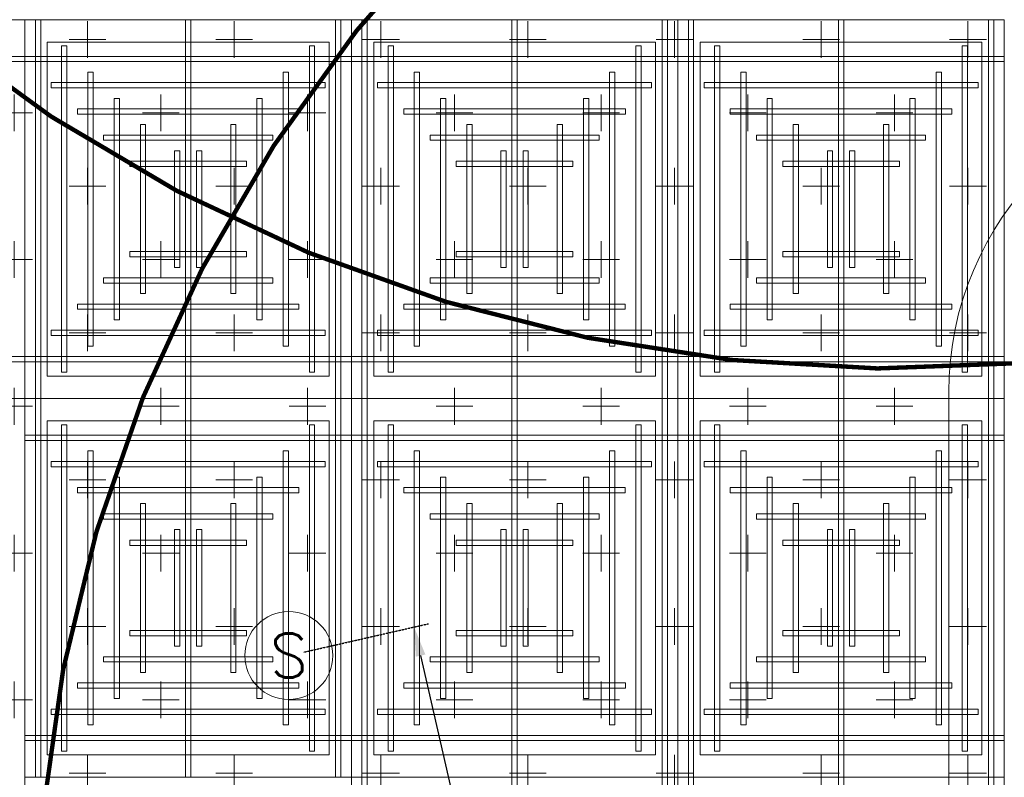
# Model space of a CAD drawing. Header units: millimetres. Extents: x 149250 to 222845, y -30669 to 18303.
# Tile 28 of 36: x 202178 to 205532, y 9799 to 12381. Entities that reach past the tile are written whole.
import ezdxf
from ezdxf.enums import TextEntityAlignment as Align

# ---------------------------------------------------------------- set-up
doc = ezdxf.new("R2010")
doc.units = ezdxf.units.MM
doc.header["$MEASUREMENT"] = 0
doc.header["$PDMODE"] = 3
doc.linetypes.add('( Hidden )', pattern=[0.375, 0.25, -0.125])
doc.layers.get('0').update_dxf_attribs({"lineweight": 5})
doc.layers.get('Defpoints').update_dxf_attribs({"color": 2, "lineweight": 20})
for name, color, linetype, lineweight in [('A-ANNO-DIMS-30', 7, 'Continuous', 5), ('IRISH HOUSE_FF46_HYD AIRPORT_HVAC DUCTING LAYOUT 3$0$Ceiling', 14, 'Continuous', 9), ('IRISH HOUSE_FF46_HYD AIRPORT_HVAC DUCTING LAYOUT 3$0$Grey', 8, 'Continuous', 9)]:
    doc.layers.add(name, color=color, linetype=linetype, lineweight=lineweight)
doc.layers.add('IRISH HOUSE_FF46_HYD AIRPORT_HVAC DUCTING LAYOUT 3$0$RCP LAYOUT', color=9, linetype='Continuous', true_color=0x808080)
doc.layers.add('M-MEP-ELFA-DETECTOR', color=7, linetype='Continuous', lineweight=20, true_color=0xa50000)
doc.layers.add('M-MEP-ELPR-EQUIP', color=6, linetype='Continuous', lineweight=20, true_color=0xff00ff)
doc.styles.add('Oswald Light', font='txt')
doc.styles.get("Standard").update_dxf_attribs({"font": 'romans.shx'})
doc.dimstyles.new('MDS-50', dxfattribs={"dimtxt": 100, "dimasz": 100, "dimexe": 50, "dimexo": 50, "dimgap": 25, "dimtad": 1, "dimdec": 0, "dimtxsty": 'Oswald Light', "dimcen": 0, "dimdle": 1.5875, "dimazin": 0, "dimtfac": 1, "dimtdec": 0, "dimtix": 1, "dimtmove": 0, "dimatfit": 0, "dimfxl": 1, "dimfrac": 2, "dimtolj": 1, "dimarcsym": 0})
pattern_1 = [(0, (215845.97, -9187), (250, 250), [125, -375]), (90, (215908.47, -9249.5), (-250, 250), [125, -375])]

# ---------------------------------------------------------------- blocks, each defined once
blk = doc.blocks.new('IRISH HOUSE_FF46_HYD AIRPORT_HVAC DUCTING LAYOUT 3$0$IRISH HOUSE-RCP LAYOUT')
at = {"color": 8, "lineweight": 0, "ltscale": 0.25, "true_color": 0x808080}
for p, q in [((1848.5, 3209.1), (736.3, 3209.1)), ((1848.5, 3209.1), (2960.8, 3209.1)), ((1848.5, 1918.2), (1848.5, 3209.1)), ((1848.5, 1918.2), (1848.5, 3209.1)), ((2960.8, 3209.1), (2960.8, 1918.2)), ((4073.1, 3209.1), (2960.8, 3209.1)), ((2960.8, 3209.1), (2960.8, 1918.2)), ((4073.1, 1918.2), (4073.1, 3209.1)), ((5185.4, 3209.1), (4073.1, 3209.1)), ((4073.1, 3209.1), (4073.1, 1918.2)), ((5185.4, 1918.2), (5185.4, 3209.1)), ((1924.7, 3132.9), (2884.6, 3132.9)), ((1924.7, 1994.4), (1924.7, 3132.9)), ((2884.6, 3132.9), (2884.6, 1994.4)), ((3996.9, 3132.9), (3037, 3132.9)), ((3037, 3132.9), (3037, 1994.4)), ((3996.9, 1994.4), (3996.9, 3132.9)), ((5109.2, 3132.9), (4149.3, 3132.9)), ((4149.3, 3132.9), (4149.3, 1994.4)), ((5109.2, 1994.4), (5109.2, 3132.9)), ((2884.6, 1994.4), (1924.7, 1994.4)), ((3037, 1994.4), (3996.9, 1994.4)), ((4149.3, 1994.4), (5109.2, 1994.4)), ((1848.5, 1918.2), (736.3, 1918.2)), ((736.3, 1918.2), (1848.5, 1918.2)), ((1848.5, -1954.5), (1848.5, 1918.2)), ((2960.8, 1918.2), (1848.5, 1918.2)), ((2960.8, 1918.2), (1848.5, 1918.2)), ((1848.5, 1918.2), (1848.5, 627.3)), ((2960.8, 1918.2), (4073.1, 1918.2)), ((2960.8, 627.3), (2960.8, 1918.2)), ((2960.8, 627.3), (2960.8, 1918.2)), ((2960.8, 1918.2), (4073.1, 1918.2)), ((4073.1, 1918.2), (4073.1, 627.3)), ((4073.1, 1918.2), (5185.4, 1918.2)), ((4073.1, 627.3), (4073.1, 1918.2)), ((4073.1, 1918.2), (5185.4, 1918.2)), ((5185.4, 1918.2), (5185.4, 627.3)), ((2884.6, 1842), (1924.7, 1842)), ((1924.7, 1842), (1924.7, 703.5)), ((2884.6, 703.5), (2884.6, 1842)), ((3037, 703.5), (3037, 1842)), ((3037, 1842), (3996.9, 1842)), ((3996.9, 1842), (3996.9, 703.5)), ((4149.3, 703.5), (4149.3, 1842)), ((4149.3, 1842), (5109.2, 1842)), ((5109.2, 1842), (5109.2, 703.5)), ((1924.7, 703.5), (2884.6, 703.5)), ((3996.9, 703.5), (3037, 703.5)), ((5109.2, 703.5), (4149.3, 703.5)), ((1848.5, 627.3), (2960.8, 627.3)), ((4073.1, 627.3), (2960.8, 627.3)), ((4073.1, 627.3), (2960.8, 627.3)), ((2960.8, 627.3), (2960.8, -663.6)), ((4073.1, -663.6), (4073.1, 627.3)), ((5185.4, 627.3), (4073.1, 627.3)), ((5185.4, 627.3), (4073.1, 627.3)), ((4073.1, 627.3), (4073.1, -663.6)), ((5185.4, -663.6), (5185.4, 627.3))]:
    blk.add_line(p, q, dxfattribs=at)
at = {"layer": 'IRISH HOUSE_FF46_HYD AIRPORT_HVAC DUCTING LAYOUT 3$0$Ceiling', "color": 8, "lineweight": 0, "ltscale": 0.25, "true_color": 0x808080}
for p, q in [((1884.3, 3209.1), (1902.2, 3209.1)), ((1884.3, 1918.2), (1884.3, 3209.1)), ((1902.2, 3209.1), (1902.2, 1918.2)), ((2395.8, 3209.1), (2413.6, 3209.1)), ((2395.8, 1918.2), (2395.8, 3209.1)), ((2413.6, 3209.1), (2413.6, 1918.2)), ((2925.1, 3209.1), (2907.2, 3209.1)), ((2907.2, 3209.1), (2907.2, 1918.2)), ((2925.1, 1918.2), (2925.1, 3209.1)), ((2996.6, 3209.1), (3014.4, 3209.1)), ((2996.6, 1918.2), (2996.6, 3209.1)), ((3014.4, 3209.1), (3014.4, 1918.2)), ((3525.9, 3209.1), (3508, 3209.1)), ((3508, 3209.1), (3508, 1918.2)), ((3525.9, 1918.2), (3525.9, 3209.1)), ((4037.4, 3209.1), (4019.5, 3209.1)), ((4019.5, 3209.1), (4019.5, 1918.2)), ((4037.4, 1918.2), (4037.4, 3209.1)), ((4108.9, 3209.1), (4126.7, 3209.1)), ((4108.9, 1918.2), (4108.9, 3209.1)), ((4126.7, 3209.1), (4126.7, 1918.2)), ((4638.2, 3209.1), (4620.3, 3209.1)), ((4620.3, 3209.1), (4620.3, 1918.2)), ((4638.2, 1918.2), (4638.2, 3209.1)), ((5149.6, 3209.1), (5131.8, 3209.1)), ((5131.8, 3209.1), (5131.8, 1918.2)), ((5149.6, 1918.2), (5149.6, 3209.1)), ((1973.7, 3119.8), (1991.5, 3119.8)), ((1973.7, 2007.6), (1973.7, 3119.8)), ((1991.5, 3119.8), (1991.5, 2007.6)), ((2817.8, 3119.8), (2835.7, 3119.8)), ((2817.8, 2007.6), (2817.8, 3119.8)), ((2835.7, 3119.8), (2835.7, 2007.6)), ((3103.8, 3119.8), (3085.9, 3119.8)), ((3085.9, 3119.8), (3085.9, 2007.6)), ((3103.8, 2007.6), (3103.8, 3119.8)), ((3948, 3119.8), (3930.1, 3119.8)), ((3930.1, 3119.8), (3930.1, 2007.6)), ((3948, 2007.6), (3948, 3119.8)), ((4216.1, 3119.8), (4198.2, 3119.8)), ((4198.2, 3119.8), (4198.2, 2007.6)), ((4216.1, 2007.6), (4216.1, 3119.8)), ((5060.3, 3119.8), (5042.4, 3119.8)), ((5042.4, 3119.8), (5042.4, 2007.6)), ((5060.3, 2007.6), (5060.3, 3119.8)), ((1848.5, 3084), (736.3, 3084)), ((736.3, 3066.1), (1848.5, 3066.1)), ((1848.5, 3066.1), (1848.5, 3084)), ((1848.5, 3084), (2960.8, 3084)), ((1848.5, 3066.1), (1848.5, 3084)), ((2960.8, 3066.1), (1848.5, 3066.1)), ((2960.8, 3084), (2960.8, 3066.1)), ((4073.1, 3084), (2960.8, 3084)), ((2960.8, 3084), (2960.8, 3066.1)), ((2960.8, 3066.1), (4073.1, 3066.1)), ((4073.1, 3066.1), (4073.1, 3084)), ((5185.4, 3084), (4073.1, 3084)), ((4073.1, 3084), (4073.1, 3066.1)), ((4073.1, 3066.1), (5185.4, 3066.1)), ((5185.4, 3066.1), (5185.4, 3084)), ((2063, 3030.4), (2080.9, 3030.4)), ((2063, 2096.9), (2063, 3030.4)), ((2080.9, 3030.4), (2080.9, 2096.9)), ((2728.5, 3030.4), (2746.4, 3030.4)), ((2728.5, 2096.9), (2728.5, 3030.4)), ((2746.4, 3030.4), (2746.4, 2096.9)), ((3193.2, 3030.4), (3175.3, 3030.4)), ((3175.3, 3030.4), (3175.3, 2096.9)), ((3193.2, 2096.9), (3193.2, 3030.4)), ((3858.6, 3030.4), (3840.8, 3030.4)), ((3840.8, 3030.4), (3840.8, 2096.9)), ((3858.6, 2096.9), (3858.6, 3030.4)), ((4305.5, 3030.4), (4287.6, 3030.4)), ((4287.6, 3030.4), (4287.6, 2096.9)), ((4305.5, 2096.9), (4305.5, 3030.4)), ((4970.9, 3030.4), (4953, 3030.4)), ((4953, 3030.4), (4953, 2096.9)), ((4970.9, 2096.9), (4970.9, 3030.4)), ((1938, 2976.8), (1938, 2994.7)), ((1938, 2994.7), (2871.5, 2994.7)), ((2871.5, 2994.7), (2871.5, 2976.8)), ((3050.2, 2994.7), (3050.2, 2976.8)), ((3983.6, 2994.7), (3050.2, 2994.7)), ((3983.6, 2976.8), (3983.6, 2994.7)), ((4162.5, 2994.7), (4162.5, 2976.8)), ((5095.9, 2994.7), (4162.5, 2994.7)), ((5095.9, 2976.8), (5095.9, 2994.7)), ((2871.5, 2976.8), (1938, 2976.8)), ((3050.2, 2976.8), (3983.6, 2976.8)), ((4162.5, 2976.8), (5095.9, 2976.8)), ((2152.4, 2941), (2170.3, 2941)), ((2152.4, 2186.3), (2152.4, 2941)), ((2170.3, 2941), (2170.3, 2186.3)), ((2639.1, 2941), (2657, 2941)), ((2639.1, 2186.3), (2639.1, 2941)), ((2657, 2941), (2657, 2186.3)), ((3282.5, 2941), (3264.7, 2941)), ((3264.7, 2941), (3264.7, 2186.3)), ((3282.5, 2186.3), (3282.5, 2941)), ((3769.3, 2941), (3751.4, 2941)), ((3751.4, 2941), (3751.4, 2186.3)), ((3769.3, 2186.3), (3769.3, 2941)), ((4394.8, 2941), (4376.9, 2941)), ((4376.9, 2941), (4376.9, 2186.3)), ((4394.8, 2186.3), (4394.8, 2941)), ((4881.5, 2941), (4863.7, 2941)), ((4863.7, 2941), (4863.7, 2186.3)), ((4881.5, 2186.3), (4881.5, 2941)), ((2027.4, 2887.4), (2027.4, 2905.3)), ((2027.4, 2905.3), (2782.1, 2905.3)), ((2782.1, 2887.4), (2027.4, 2887.4)), ((2782.1, 2905.3), (2782.1, 2887.4)), ((3139.6, 2905.3), (3139.6, 2887.4)), ((3894.3, 2905.3), (3139.6, 2905.3)), ((3139.6, 2887.4), (3894.3, 2887.4)), ((3894.3, 2887.4), (3894.3, 2905.3)), ((4251.8, 2905.3), (4251.8, 2887.4)), ((5006.6, 2905.3), (4251.8, 2905.3)), ((4251.8, 2887.4), (5006.6, 2887.4)), ((5006.6, 2887.4), (5006.6, 2905.3)), ((2259.7, 2851.7), (2241.8, 2851.7)), ((2241.8, 2851.7), (2241.8, 2275.7)), ((2259.7, 2275.7), (2259.7, 2851.7)), ((2549.8, 2851.7), (2567.6, 2851.7)), ((2549.8, 2275.7), (2549.8, 2851.7)), ((2567.6, 2851.7), (2567.6, 2275.7)), ((3371.9, 2851.7), (3354, 2851.7)), ((3354, 2851.7), (3354, 2275.7)), ((3371.9, 2275.7), (3371.9, 2851.7)), ((3661.9, 2851.7), (3679.8, 2851.7)), ((3661.9, 2275.7), (3661.9, 2851.7)), ((3679.8, 2851.7), (3679.8, 2275.7)), ((4484.2, 2851.7), (4466.3, 2851.7)), ((4466.3, 2851.7), (4466.3, 2275.7)), ((4484.2, 2275.7), (4484.2, 2851.7)), ((4774.2, 2851.7), (4792.1, 2851.7)), ((4774.2, 2275.7), (4774.2, 2851.7)), ((4792.1, 2851.7), (4792.1, 2275.7)), ((2116.7, 2798.1), (2116.7, 2815.9)), ((2116.7, 2815.9), (2692.7, 2815.9)), ((2692.7, 2798.1), (2116.7, 2798.1)), ((2692.7, 2815.9), (2692.7, 2798.1)), ((3228.9, 2815.9), (3228.9, 2798.1)), ((3804.9, 2815.9), (3228.9, 2815.9)), ((3228.9, 2798.1), (3804.9, 2798.1)), ((3804.9, 2798.1), (3804.9, 2815.9)), ((4341.2, 2815.9), (4341.2, 2798.1)), ((4917.2, 2815.9), (4341.2, 2815.9)), ((4341.2, 2798.1), (4917.2, 2798.1)), ((4917.2, 2798.1), (4917.2, 2815.9)), ((2375.9, 2762.3), (2358, 2762.3)), ((2358, 2762.3), (2358, 2365)), ((2375.9, 2365), (2375.9, 2762.3)), ((2433.6, 2762.3), (2451.5, 2762.3)), ((2433.6, 2365), (2433.6, 2762.3)), ((2451.5, 2762.3), (2451.5, 2365)), ((3488.1, 2762.3), (3470.2, 2762.3)), ((3470.2, 2762.3), (3470.2, 2365)), ((3488.1, 2365), (3488.1, 2762.3)), ((3545.8, 2762.3), (3563.6, 2762.3)), ((3545.8, 2365), (3545.8, 2762.3)), ((3563.6, 2762.3), (3563.6, 2365)), ((4600.3, 2762.3), (4582.5, 2762.3)), ((4582.5, 2762.3), (4582.5, 2365)), ((4600.3, 2365), (4600.3, 2762.3)), ((4658, 2762.3), (4675.9, 2762.3)), ((4658, 2365), (4658, 2762.3)), ((4675.9, 2762.3), (4675.9, 2365)), ((2206.1, 2708.7), (2206.1, 2726.6)), ((2206.1, 2726.6), (2603.4, 2726.6)), ((2603.4, 2726.6), (2603.4, 2708.7)), ((3318.3, 2726.6), (3318.3, 2708.7)), ((3715.6, 2726.6), (3318.3, 2726.6)), ((3715.6, 2708.7), (3715.6, 2726.6)), ((4430.6, 2726.6), (4430.6, 2708.7)), ((4827.8, 2726.6), (4430.6, 2726.6)), ((4827.8, 2708.7), (4827.8, 2726.6)), ((2603.4, 2708.7), (2206.1, 2708.7)), ((3318.3, 2708.7), (3715.6, 2708.7)), ((4430.6, 2708.7), (4827.8, 2708.7)), ((2603.4, 2418.7), (2206.1, 2418.7)), ((2206.1, 2418.7), (2206.1, 2400.8)), ((2603.4, 2400.8), (2603.4, 2418.7)), ((3318.3, 2400.8), (3318.3, 2418.7)), ((3318.3, 2418.7), (3715.6, 2418.7)), ((3715.6, 2418.7), (3715.6, 2400.8)), ((4430.6, 2400.8), (4430.6, 2418.7)), ((4430.6, 2418.7), (4827.8, 2418.7)), ((4827.8, 2418.7), (4827.8, 2400.8)), ((2206.1, 2400.8), (2603.4, 2400.8)), ((3715.6, 2400.8), (3318.3, 2400.8)), ((4827.8, 2400.8), (4430.6, 2400.8)), ((2358, 2365), (2375.9, 2365)), ((2451.5, 2365), (2433.6, 2365)), ((3470.2, 2365), (3488.1, 2365)), ((3563.6, 2365), (3545.8, 2365)), ((4582.5, 2365), (4600.3, 2365)), ((4675.9, 2365), (4658, 2365)), ((2692.7, 2329.3), (2116.7, 2329.3)), ((2116.7, 2329.3), (2116.7, 2311.4)), ((2692.7, 2311.4), (2692.7, 2329.3)), ((3228.9, 2311.4), (3228.9, 2329.3)), ((3228.9, 2329.3), (3804.9, 2329.3)), ((3804.9, 2329.3), (3804.9, 2311.4)), ((4341.2, 2311.4), (4341.2, 2329.3)), ((4341.2, 2329.3), (4917.2, 2329.3)), ((4917.2, 2329.3), (4917.2, 2311.4)), ((2116.7, 2311.4), (2692.7, 2311.4)), ((3804.9, 2311.4), (3228.9, 2311.4)), ((4917.2, 2311.4), (4341.2, 2311.4)), ((2241.8, 2275.7), (2259.7, 2275.7)), ((2567.6, 2275.7), (2549.8, 2275.7)), ((3354, 2275.7), (3371.9, 2275.7)), ((3679.8, 2275.7), (3661.9, 2275.7)), ((4466.3, 2275.7), (4484.2, 2275.7)), ((4792.1, 2275.7), (4774.2, 2275.7)), ((2782.1, 2239.9), (2027.4, 2239.9)), ((2027.4, 2239.9), (2027.4, 2222.1)), ((2027.4, 2222.1), (2782.1, 2222.1)), ((2782.1, 2222.1), (2782.1, 2239.9)), ((3139.5, 2222.1), (3139.5, 2239.9)), ((3139.5, 2239.9), (3894.2, 2239.9)), ((3894.2, 2222.1), (3139.5, 2222.1)), ((3894.2, 2239.9), (3894.2, 2222.1)), ((4251.8, 2222.1), (4251.8, 2239.9)), ((4251.8, 2239.9), (5006.5, 2239.9)), ((5006.5, 2222.1), (4251.8, 2222.1)), ((5006.5, 2239.9), (5006.5, 2222.1)), ((2170.3, 2186.3), (2152.4, 2186.3)), ((2657, 2186.3), (2639.1, 2186.3)), ((3264.7, 2186.3), (3282.5, 2186.3)), ((3751.4, 2186.3), (3769.3, 2186.3)), ((4376.9, 2186.3), (4394.8, 2186.3)), ((4863.7, 2186.3), (4881.5, 2186.3)), ((2871.5, 2150.6), (1938, 2150.6)), ((1938, 2150.6), (1938, 2132.7)), ((2871.5, 2132.7), (2871.5, 2150.6)), ((3050.2, 2132.7), (3050.2, 2150.6)), ((3050.2, 2150.6), (3983.6, 2150.6)), ((3983.6, 2150.6), (3983.6, 2132.7)), ((4162.5, 2132.7), (4162.5, 2150.6)), ((4162.5, 2150.6), (5095.9, 2150.6)), ((5095.9, 2150.6), (5095.9, 2132.7)), ((1938, 2132.7), (2871.5, 2132.7)), ((3983.6, 2132.7), (3050.2, 2132.7)), ((5095.9, 2132.7), (4162.5, 2132.7)), ((2080.9, 2096.9), (2063, 2096.9)), ((2746.4, 2096.9), (2728.5, 2096.9)), ((3175.3, 2096.9), (3193.2, 2096.9)), ((3840.8, 2096.9), (3858.6, 2096.9)), ((4287.6, 2096.9), (4305.5, 2096.9)), ((4953, 2096.9), (4970.9, 2096.9)), ((736.3, 2061.2), (1848.5, 2061.2)), ((2960.8, 2061.2), (1848.5, 2061.2)), ((1848.5, 2061.2), (1848.5, 2043.3)), ((1848.5, 2061.2), (1848.5, 2043.3)), ((2960.8, 2043.3), (2960.8, 2061.2)), ((2960.8, 2061.2), (4073.1, 2061.2)), ((2960.8, 2043.3), (2960.8, 2061.2)), ((4073.1, 2061.2), (4073.1, 2043.3)), ((4073.1, 2061.2), (5185.4, 2061.2)), ((4073.1, 2043.3), (4073.1, 2061.2)), ((5185.4, 2061.2), (5185.4, 2043.3)), ((1848.5, 2043.3), (736.3, 2043.3)), ((1848.5, 2043.3), (2960.8, 2043.3)), ((4073.1, 2043.3), (2960.8, 2043.3)), ((5185.4, 2043.3), (4073.1, 2043.3)), ((1991.5, 2007.6), (1973.7, 2007.6)), ((2835.7, 2007.6), (2817.8, 2007.6)), ((3085.9, 2007.6), (3103.8, 2007.6)), ((3930.1, 2007.6), (3948, 2007.6)), ((4198.2, 2007.6), (4216.1, 2007.6)), ((5042.4, 2007.6), (5060.3, 2007.6)), ((1902.2, 1918.2), (1884.3, 1918.2)), ((1902.2, 1918.2), (1884.3, 1918.2)), ((1884.3, 1918.2), (1884.3, 627.3)), ((1902.2, 627.3), (1902.2, 1918.2)), ((2413.6, 1918.2), (2395.8, 1918.2)), ((2413.6, 1918.2), (2395.8, 1918.2)), ((2395.8, 1918.2), (2395.8, 627.3)), ((2413.6, 627.3), (2413.6, 1918.2)), ((2907.2, 1918.2), (2925.1, 1918.2)), ((2907.2, 627.3), (2907.2, 1918.2)), ((2907.2, 1918.2), (2925.1, 1918.2)), ((2925.1, 1918.2), (2925.1, 627.3)), ((3014.4, 1918.2), (2996.6, 1918.2)), ((3014.4, 1918.2), (2996.6, 1918.2)), ((2996.6, 1918.2), (2996.6, 627.3)), ((3014.4, 627.3), (3014.4, 1918.2)), ((3508, 1918.2), (3525.9, 1918.2)), ((3508, 627.3), (3508, 1918.2)), ((3508, 1918.2), (3525.9, 1918.2)), ((3525.9, 1918.2), (3525.9, 627.3)), ((4019.5, 1918.2), (4037.4, 1918.2)), ((4019.5, 627.3), (4019.5, 1918.2)), ((4019.5, 1918.2), (4037.4, 1918.2)), ((4037.4, 1918.2), (4037.4, 627.3)), ((4126.7, 1918.2), (4108.9, 1918.2)), ((4126.7, 1918.2), (4108.9, 1918.2)), ((4108.9, 1918.2), (4108.9, 627.3)), ((4126.7, 627.3), (4126.7, 1918.2)), ((4620.3, 1918.2), (4638.2, 1918.2)), ((4620.3, 627.3), (4620.3, 1918.2)), ((4620.3, 1918.2), (4638.2, 1918.2)), ((4638.2, 1918.2), (4638.2, 627.3)), ((5131.8, 1918.2), (5149.6, 1918.2)), ((5131.8, 627.3), (5131.8, 1918.2)), ((5131.8, 1918.2), (5149.6, 1918.2)), ((5149.6, 1918.2), (5149.6, 627.3)), ((1991.5, 1828.9), (1973.7, 1828.9)), ((1973.7, 1828.9), (1973.7, 716.7)), ((1991.5, 716.7), (1991.5, 1828.9)), ((2835.7, 1828.9), (2817.8, 1828.9)), ((2817.8, 1828.9), (2817.8, 716.7)), ((2835.7, 716.7), (2835.7, 1828.9)), ((3085.9, 716.7), (3085.9, 1828.9)), ((3085.9, 1828.9), (3103.8, 1828.9)), ((3103.8, 1828.9), (3103.8, 716.7)), ((3930.1, 716.7), (3930.1, 1828.9)), ((3930.1, 1828.9), (3948, 1828.9)), ((3948, 1828.9), (3948, 716.7)), ((4198.2, 716.7), (4198.2, 1828.9)), ((4198.2, 1828.9), (4216.1, 1828.9)), ((4216.1, 1828.9), (4216.1, 716.7)), ((5042.4, 716.7), (5042.4, 1828.9)), ((5042.4, 1828.9), (5060.3, 1828.9)), ((5060.3, 1828.9), (5060.3, 716.7)), ((1848.5, 1775.2), (1848.5, 1793.1)), ((1848.5, 1793.1), (2960.8, 1793.1)), ((2960.8, 1793.1), (2960.8, 1775.2)), ((4073.1, 1793.1), (2960.8, 1793.1)), ((2960.8, 1793.1), (2960.8, 1775.2)), ((4073.1, 1775.2), (4073.1, 1793.1)), ((5185.4, 1793.1), (4073.1, 1793.1)), ((4073.1, 1793.1), (4073.1, 1775.2)), ((5185.4, 1775.2), (5185.4, 1793.1)), ((2960.8, 1775.2), (1848.5, 1775.2)), ((2960.8, 1775.2), (4073.1, 1775.2)), ((4073.1, 1775.2), (5185.4, 1775.2)), ((2080.9, 1739.5), (2063, 1739.5)), ((2063, 1739.5), (2063, 806)), ((2080.9, 806), (2080.9, 1739.5)), ((2746.4, 1739.5), (2728.5, 1739.5)), ((2728.5, 1739.5), (2728.5, 806)), ((2746.4, 806), (2746.4, 1739.5)), ((3175.3, 806), (3175.3, 1739.5)), ((3175.3, 1739.5), (3193.2, 1739.5)), ((3193.2, 1739.5), (3193.2, 806)), ((3840.8, 806), (3840.8, 1739.5)), ((3840.8, 1739.5), (3858.6, 1739.5)), ((3858.6, 1739.5), (3858.6, 806)), ((4287.6, 806), (4287.6, 1739.5)), ((4287.6, 1739.5), (4305.5, 1739.5)), ((4305.5, 1739.5), (4305.5, 806)), ((4953, 806), (4953, 1739.5)), ((4953, 1739.5), (4970.9, 1739.5)), ((4970.9, 1739.5), (4970.9, 806)), ((1938, 1685.9), (1938, 1703.7)), ((1938, 1703.7), (2871.5, 1703.7)), ((2871.5, 1685.9), (1938, 1685.9)), ((2871.5, 1703.7), (2871.5, 1685.9)), ((3050.2, 1703.7), (3050.2, 1685.9)), ((3983.6, 1703.7), (3050.2, 1703.7)), ((3050.2, 1685.9), (3983.6, 1685.9)), ((3983.6, 1685.9), (3983.6, 1703.7)), ((4162.5, 1703.7), (4162.5, 1685.9)), ((5095.9, 1703.7), (4162.5, 1703.7)), ((4162.5, 1685.9), (5095.9, 1685.9)), ((5095.9, 1685.9), (5095.9, 1703.7)), ((2170.3, 1650.1), (2152.4, 1650.1)), ((2152.4, 1650.1), (2152.4, 895.4)), ((2170.3, 895.4), (2170.3, 1650.1)), ((2657, 1650.1), (2639.1, 1650.1)), ((2639.1, 1650.1), (2639.1, 895.4)), ((2657, 895.4), (2657, 1650.1)), ((3264.7, 895.4), (3264.7, 1650.1)), ((3264.7, 1650.1), (3282.5, 1650.1)), ((3282.5, 1650.1), (3282.5, 895.4)), ((3751.4, 895.4), (3751.4, 1650.1)), ((3751.4, 1650.1), (3769.3, 1650.1)), ((3769.3, 1650.1), (3769.3, 895.4)), ((4376.9, 895.4), (4376.9, 1650.1)), ((4376.9, 1650.1), (4394.8, 1650.1)), ((4394.8, 1650.1), (4394.8, 895.4)), ((4863.7, 895.4), (4863.7, 1650.1)), ((4863.7, 1650.1), (4881.5, 1650.1)), ((4881.5, 1650.1), (4881.5, 895.4)), ((2027.4, 1596.5), (2027.4, 1614.4)), ((2027.4, 1614.4), (2782.1, 1614.4)), ((2782.1, 1614.4), (2782.1, 1596.5)), ((3139.5, 1614.4), (3139.5, 1596.5)), ((3894.2, 1614.4), (3139.5, 1614.4)), ((3894.2, 1596.5), (3894.2, 1614.4)), ((4251.8, 1614.4), (4251.8, 1596.5)), ((5006.5, 1614.4), (4251.8, 1614.4)), ((5006.5, 1596.5), (5006.5, 1614.4)), ((2782.1, 1596.5), (2027.4, 1596.5)), ((3139.5, 1596.5), (3894.2, 1596.5)), ((4251.8, 1596.5), (5006.5, 1596.5)), ((2241.8, 984.8), (2241.8, 1560.8)), ((2241.8, 1560.8), (2259.7, 1560.8)), ((2259.7, 1560.8), (2259.7, 984.8)), ((2567.6, 1560.8), (2549.8, 1560.8)), ((2549.8, 1560.8), (2549.8, 984.8)), ((2567.6, 984.8), (2567.6, 1560.8)), ((3354, 984.8), (3354, 1560.8)), ((3354, 1560.8), (3371.9, 1560.8)), ((3371.9, 1560.8), (3371.9, 984.8)), ((3679.8, 1560.8), (3661.9, 1560.8)), ((3661.9, 1560.8), (3661.9, 984.8)), ((3679.8, 984.8), (3679.8, 1560.8)), ((4466.3, 984.8), (4466.3, 1560.8)), ((4466.3, 1560.8), (4484.2, 1560.8)), ((4484.2, 1560.8), (4484.2, 984.8)), ((4792.1, 1560.8), (4774.2, 1560.8)), ((4774.2, 1560.8), (4774.2, 984.8)), ((4792.1, 984.8), (4792.1, 1560.8)), ((2116.7, 1507.1), (2116.7, 1525)), ((2116.7, 1525), (2692.7, 1525)), ((2692.7, 1525), (2692.7, 1507.1)), ((3228.9, 1525), (3228.9, 1507.1)), ((3804.9, 1525), (3228.9, 1525)), ((3804.9, 1507.1), (3804.9, 1525)), ((4341.2, 1525), (4341.2, 1507.1)), ((4917.2, 1525), (4341.2, 1525)), ((4917.2, 1507.1), (4917.2, 1525)), ((2692.7, 1507.1), (2116.7, 1507.1)), ((3228.9, 1507.1), (3804.9, 1507.1)), ((4341.2, 1507.1), (4917.2, 1507.1)), ((2358, 1074.1), (2358, 1471.4)), ((2358, 1471.4), (2375.9, 1471.4)), ((2375.9, 1471.4), (2375.9, 1074.1)), ((2451.5, 1471.4), (2433.6, 1471.4)), ((2433.6, 1471.4), (2433.6, 1074.1)), ((2451.5, 1074.1), (2451.5, 1471.4)), ((3470.2, 1074.1), (3470.2, 1471.4)), ((3470.2, 1471.4), (3488.1, 1471.4)), ((3488.1, 1471.4), (3488.1, 1074.1)), ((3563.6, 1471.4), (3545.8, 1471.4)), ((3545.8, 1471.4), (3545.8, 1074.1)), ((3563.6, 1074.1), (3563.6, 1471.4)), ((4582.5, 1074.1), (4582.5, 1471.4)), ((4582.5, 1471.4), (4600.3, 1471.4)), ((4600.3, 1471.4), (4600.3, 1074.1)), ((4675.9, 1471.4), (4658, 1471.4)), ((4658, 1471.4), (4658, 1074.1)), ((4675.9, 1074.1), (4675.9, 1471.4)), ((2206.1, 1417.8), (2206.1, 1435.7)), ((2206.1, 1435.7), (2603.4, 1435.7)), ((2603.4, 1417.8), (2206.1, 1417.8)), ((2603.4, 1435.7), (2603.4, 1417.8)), ((3318.3, 1435.7), (3318.3, 1417.8)), ((3715.6, 1435.7), (3318.3, 1435.7)), ((3318.3, 1417.8), (3715.6, 1417.8)), ((3715.6, 1417.8), (3715.6, 1435.7)), ((4430.6, 1435.7), (4430.6, 1417.8)), ((4827.8, 1435.7), (4430.6, 1435.7)), ((4430.6, 1417.8), (4827.8, 1417.8)), ((4827.8, 1417.8), (4827.8, 1435.7)), ((2603.4, 1127.7), (2206.1, 1127.7)), ((2206.1, 1127.7), (2206.1, 1109.9)), ((2206.1, 1109.9), (2603.4, 1109.9)), ((2603.4, 1109.9), (2603.4, 1127.7)), ((3318.3, 1109.9), (3318.3, 1127.7)), ((3318.3, 1127.7), (3715.6, 1127.7)), ((3715.6, 1109.9), (3318.3, 1109.9)), ((3715.6, 1127.7), (3715.6, 1109.9)), ((4430.6, 1109.9), (4430.6, 1127.7)), ((4430.6, 1127.7), (4827.8, 1127.7)), ((4827.8, 1109.9), (4430.6, 1109.9)), ((4827.8, 1127.7), (4827.8, 1109.9)), ((2375.9, 1074.1), (2358, 1074.1)), ((2433.6, 1074.1), (2451.5, 1074.1)), ((3488.1, 1074.1), (3470.2, 1074.1)), ((3545.8, 1074.1), (3563.6, 1074.1)), ((4600.3, 1074.1), (4582.5, 1074.1)), ((4658, 1074.1), (4675.9, 1074.1)), ((2692.7, 1038.4), (2116.7, 1038.4)), ((2116.7, 1038.4), (2116.7, 1020.5)), ((2116.7, 1020.5), (2692.7, 1020.5)), ((2692.7, 1020.5), (2692.7, 1038.4)), ((3228.9, 1020.5), (3228.9, 1038.4)), ((3228.9, 1038.4), (3804.9, 1038.4)), ((3804.9, 1020.5), (3228.9, 1020.5)), ((3804.9, 1038.4), (3804.9, 1020.5)), ((4341.2, 1020.5), (4341.2, 1038.4)), ((4341.2, 1038.4), (4917.2, 1038.4)), ((4917.2, 1020.5), (4341.2, 1020.5)), ((4917.2, 1038.4), (4917.2, 1020.5)), ((2259.7, 984.8), (2241.8, 984.8)), ((2549.8, 984.8), (2567.6, 984.8)), ((3371.9, 984.8), (3354, 984.8)), ((3661.9, 984.8), (3679.8, 984.8)), ((4484.2, 984.8), (4466.3, 984.8)), ((4774.2, 984.8), (4792.1, 984.8)), ((2782.1, 949), (2027.4, 949)), ((2027.4, 949), (2027.4, 931.1)), ((2782.1, 931.1), (2782.1, 949)), ((3139.6, 931.1), (3139.6, 949)), ((3139.6, 949), (3894.3, 949)), ((3894.3, 949), (3894.3, 931.1)), ((4251.8, 931.1), (4251.8, 949)), ((4251.8, 949), (5006.6, 949)), ((5006.6, 949), (5006.6, 931.1)), ((2027.4, 931.1), (2782.1, 931.1)), ((3894.3, 931.1), (3139.6, 931.1)), ((5006.6, 931.1), (4251.8, 931.1)), ((2152.4, 895.4), (2170.3, 895.4)), ((2639.1, 895.4), (2657, 895.4)), ((3282.5, 895.4), (3264.7, 895.4)), ((3769.3, 895.4), (3751.4, 895.4)), ((4394.8, 895.4), (4376.9, 895.4)), ((4881.5, 895.4), (4863.7, 895.4)), ((2871.5, 859.7), (1938, 859.7)), ((1938, 859.7), (1938, 841.8)), ((1938, 841.8), (2871.5, 841.8)), ((2871.5, 841.8), (2871.5, 859.7)), ((3050.2, 841.8), (3050.2, 859.7)), ((3050.2, 859.7), (3983.6, 859.7)), ((3983.6, 841.8), (3050.2, 841.8)), ((3983.6, 859.7), (3983.6, 841.8)), ((4162.5, 841.8), (4162.5, 859.7)), ((4162.5, 859.7), (5095.9, 859.7)), ((5095.9, 841.8), (4162.5, 841.8)), ((5095.9, 859.7), (5095.9, 841.8)), ((2063, 806), (2080.9, 806)), ((2728.5, 806), (2746.4, 806)), ((3193.2, 806), (3175.3, 806)), ((3858.6, 806), (3840.8, 806)), ((4305.5, 806), (4287.6, 806)), ((4970.9, 806), (4953, 806)), ((2960.8, 770.3), (1848.5, 770.3)), ((1848.5, 770.3), (1848.5, 752.4)), ((1848.5, 752.4), (2960.8, 752.4)), ((2960.8, 752.4), (2960.8, 770.3)), ((2960.8, 770.3), (4073.1, 770.3)), ((2960.8, 752.4), (2960.8, 770.3)), ((4073.1, 752.4), (2960.8, 752.4)), ((4073.1, 770.3), (4073.1, 752.4)), ((4073.1, 770.3), (5185.4, 770.3)), ((4073.1, 752.4), (4073.1, 770.3)), ((5185.4, 752.4), (4073.1, 752.4)), ((5185.4, 770.3), (5185.4, 752.4)), ((1973.7, 716.7), (1991.5, 716.7)), ((2817.8, 716.7), (2835.7, 716.7)), ((3103.8, 716.7), (3085.9, 716.7)), ((3948, 716.7), (3930.1, 716.7)), ((4216.1, 716.7), (4198.2, 716.7)), ((5060.3, 716.7), (5042.4, 716.7)), ((1884.3, 627.3), (1902.2, 627.3)), ((2395.8, 627.3), (2413.6, 627.3)), ((2925.1, 627.3), (2907.2, 627.3)), ((2996.6, 627.3), (3014.4, 627.3)), ((2996.6, 627.3), (3014.4, 627.3)), ((2996.6, -663.6), (2996.6, 627.3)), ((3014.4, 627.3), (3014.4, -663.6)), ((3525.9, 627.3), (3508, 627.3)), ((3525.9, 627.3), (3508, 627.3)), ((3508, 627.3), (3508, -663.6)), ((3525.9, -663.6), (3525.9, 627.3)), ((4037.4, 627.3), (4019.5, 627.3)), ((4037.4, 627.3), (4019.5, 627.3)), ((4019.5, 627.3), (4019.5, -663.6)), ((4037.4, -663.6), (4037.4, 627.3)), ((4108.9, 627.3), (4126.7, 627.3)), ((4108.9, 627.3), (4126.7, 627.3)), ((4108.9, -663.6), (4108.9, 627.3)), ((4126.7, 627.3), (4126.7, -663.6)), ((4638.2, 627.3), (4620.3, 627.3)), ((4638.2, 627.3), (4620.3, 627.3)), ((4620.3, 627.3), (4620.3, -663.6)), ((4638.2, -663.6), (4638.2, 627.3)), ((5149.6, 627.3), (5131.8, 627.3)), ((5149.6, 627.3), (5131.8, 627.3)), ((5131.8, 627.3), (5131.8, -663.6)), ((5149.6, -663.6), (5149.6, 627.3))]:
    blk.add_line(p, q, dxfattribs=at)
at = {"layer": 'IRISH HOUSE_FF46_HYD AIRPORT_HVAC DUCTING LAYOUT 3$0$Grey', "color": 8, "lineweight": 0, "ltscale": 0.25, "true_color": 0x808080}
blk.add_line((4996.3, 1939.6), (4996.3, -1859.5), dxfattribs=at)
blk.add_arc((6063.1, 1939.6), 1066.8, 90, 180, dxfattribs=at)
blk = doc.blocks.new('IRISH HOUSE_FF46_HYD AIRPORT_HVAC DUCTING LAYOUT 3')
at = {"layer": 'IRISH HOUSE_FF46_HYD AIRPORT_HVAC DUCTING LAYOUT 3$0$RCP LAYOUT', "lineweight": 0}
blk.add_blockref('IRISH HOUSE_FF46_HYD AIRPORT_HVAC DUCTING LAYOUT 3$0$IRISH HOUSE-RCP LAYOUT', (0, 0), dxfattribs=at)
blk = doc.blocks.new('*U7')
at = {"color": 0}
blk.add_circle((0, 0), 100, dxfattribs=at)
blk.add_attdef('S', text='', height=100, dxfattribs=at).set_placement((0, 0), align=Align.MIDDLE_CENTER)
blk = doc.blocks.new('*D24')
at = {"layer": 'A-ANNO-DIMS-30', "color": 0, "linetype": '( Hidden )', "lineweight": -2, "transparency": 16777216}
for p, q in [((203143.5, 10225.1), (203570.2, 10322.3)), ((204254.4, 5350.1), (204681.2, 5447.3))]:
    blk.add_line(p, q, dxfattribs=at)
at = {"layer": 'A-ANNO-DIMS-30', "color": 0, "lineweight": -2, "transparency": 16777216}
blk.add_line((203543.7, 10213.7), (204610.2, 5533.7), dxfattribs=at)
at = {"layer": 'A-ANNO-DIMS-30', "color": 0, "transparency": 16777216}
for points in [[(203560, 10217.4), (203527.5, 10210), (203521.5, 10311.2)], [(204626.5, 5537.4), (204594, 5530), (204632.4, 5436.2)]]:
    blk.add_solid(points, dxfattribs=at)
at = {"layer": 'Defpoints', "color": 0, "transparency": 16777216}
for p in [(203094.7, 10214), (204632.4, 5436.2), (204205.7, 5339)]:
    blk.add_point(p, dxfattribs=at)
at = {"layer": 'A-ANNO-DIMS-30', "color": 0, "transparency": 16777216, "insert": (204150.1, 7890.4), "char_height": 100, "attachment_point": 5, "rotation": 282.8378, "style": 'Oswald Light'}
blk.add_mtext('\\A1;5000', dxfattribs=at)

msp = doc.modelspace()

# ---------------------------------------------------------------- hatches: boundary and pattern name
at = {"lineweight": 0, "true_color": 0x0000ff}
h = msp.add_hatch(dxfattribs=at)
h.set_pattern_fill('CROSS', color=5, scale=1000)
h.set_pattern_definition(pattern_1)
h.paths.add_polyline_path([(210105.9, 18073.2), (207084.4, 18073.2), (207084.4, 17920.8), (206932, 17920.8), (206935.6, 18073.2), (202311.4, 18073.2), (202311.4, 17920.8), (202159, 17920.8), (202159, 18073.2), (201740.5, 18073.2, 0.406271), (200381, 16675.5), (200381, 16480.8), (200533.4, 16480.8), (200533.4, 16328.4), (200381, 16328.4), (200381, 14295.1, 0.953759)])
h.paths.add_polyline_path([(204882.8, 16128.4, -1), (205182.8, 16128.4, -1)], flags=16)
h.paths.add_polyline_path([(204945.3, 16015.9), (205120.3, 16015.9), (205120.3, 16240.9), (204945.3, 16240.9)], flags=8)
h = msp.add_hatch(dxfattribs=at)
h.set_pattern_fill('CROSS', color=5, scale=1000)
h.set_pattern_definition([(0, (215845.97, -9187), (250, 250), [125, -375]), (90, (215908.47, -9249.5), (-250, 250), [125, -375])])
h.paths.add_polyline_path([(200381, 7801.9), (200381, 6014.5, 1.836805), (200381, 14413.5), (200381, 10541.5, -0.975525)])
h.paths.add_polyline_path([(202944.7, 10214, -1), (203244.7, 10214, -1)], flags=16)
h.paths.add_polyline_path([(203007.2, 10101.5), (203182.2, 10101.5), (203182.2, 10326.5), (203007.2, 10326.5)], flags=8)
h = msp.add_hatch(dxfattribs=at)
h.set_pattern_fill('CROSS', color=5, scale=1000)
h.set_pattern_definition(pattern_1)
h.paths.add_polyline_path([(211786.8, 7155.2), (211787.1, 9019.5), (211775.6, 9019.5, -0.925054), (209949.7, 9161.9), (208543.7, 9171.7), (208543.7, 12178.1), (211274.8, 12178.1, 3.690222)])
h.paths.add_polyline_path([(207087.1, 9229, -1), (207387.1, 9229, -1)], flags=16)
h.paths.add_polyline_path([(207149.6, 9116.5), (207324.6, 9116.5), (207324.6, 9341.5), (207149.6, 9341.5)], flags=8)

# ---------------------------------------------------------------- linework, layer by layer
at = {"color": 5, "true_color": 0x0000ff, "const_width": 15}
for points in [[(200381, 14295.1), (200381, 16328.4), (200533.4, 16328.4), (200533.4, 16480.8), (200381, 16480.8), (200381, 16676.2, -0.406115), (201740.5, 18073.2), (202159, 18073.2), (202159, 17920.8), (202311.4, 17920.8), (202311.4, 18073.2), (206935.6, 18073.2), (206932, 17920.8), (207084.4, 17920.8), (207084.4, 18073.2), (210105.9, 18073.2, -0.953759)], [(200381, 6014.5), (200381, 7801.9, 0.975525), (200381, 10541.5), (200381, 14413.5, -1.836805)]]:
    msp.add_lwpolyline(points, format="xyb", close=True, dxfattribs=at)
msp.add_lwpolyline([(211274.8, 12178.1), (208543.7, 12178.1), (208543.7, 9171.7), (209949.7, 9161.9, 0.925054), (211775.6, 9019.5), (211787.1, 9019.5), (211786.8, 7155.2, -3.690224), (211274.8, 12178.1)], format="xyb", dxfattribs=at)

# ---------------------------------------------------------------- block references
at = {"layer": 'M-MEP-ELFA-DETECTOR', "xscale": 1.5, "yscale": 1.5, "zscale": 1.5}
msp.add_blockref('*U7', (203094.7, 10214), dxfattribs=at).add_auto_attribs({'S': 'S'})
at = {"layer": 'M-MEP-ELPR-EQUIP'}
msp.add_blockref('IRISH HOUSE_FF46_HYD AIRPORT_HVAC DUCTING LAYOUT 3', (200347, 9171.7), dxfattribs=at)

# ---------------------------------------------------------------- dimensions: what is measured, and where the dimension line sits
at = {"layer": 'A-ANNO-DIMS-30'}
dim = msp.add_aligned_dim(p1=(203094.7, 10214), p2=(204205.7, 5339), distance=437.7, dimstyle='MDS-50', override={"dimpost": '<>', "dimfxl": 25.4, "dimarcsym": 2}, dxfattribs=at)
dim.commit()
dim.dimension.update_dxf_attribs({"geometry": '*D24', "text_midpoint": (204150.1, 7890.4)})

doc.saveas('drawing.dxf')
